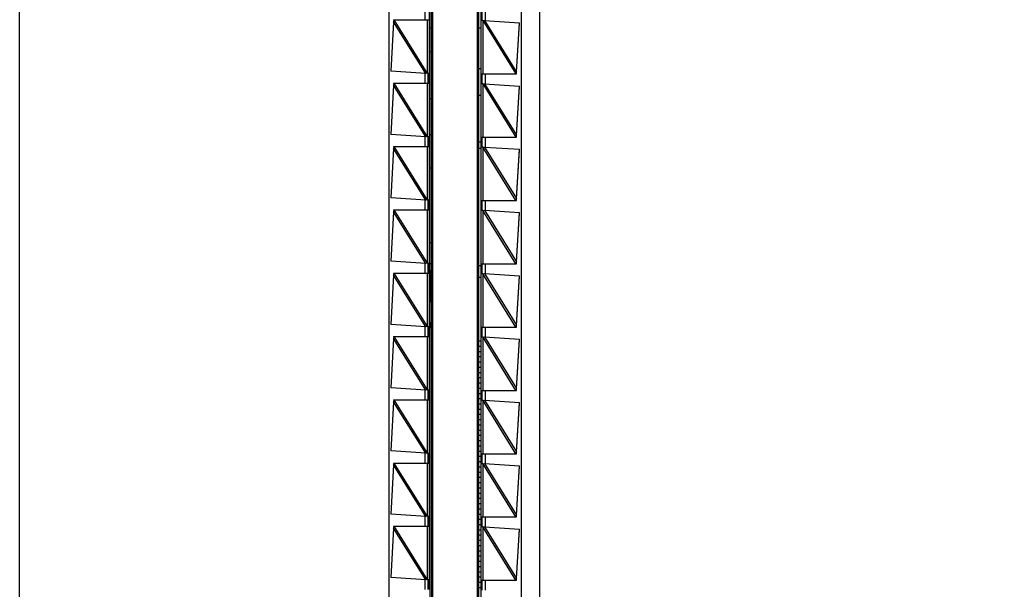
# Model space of a CAD drawing. Header units: inches. Extents: x 0 to 22, y 0 to 17.
# Tile 17 of 24: x 16.5 to 18, y 8.5 to 9.4. Entities that reach past the tile are written whole.
import ezdxf

# ---------------------------------------------------------------- set-up
doc = ezdxf.new("R2010")
doc.units = ezdxf.units.IN
doc.header["$LTSCALE"] = 1.21
doc.header["$MEASUREMENT"] = 0
doc.layers.get('0').update_dxf_attribs({"linetype": 'CONTINUOUS'})
doc.layers.add('DIMENSIONS', color=7, linetype='CONTINUOUS')
doc.styles.get("Standard").update_dxf_attribs({"font": 'txt', "width": 0.8})
doc.dimstyles.new('DIMSTYLE_2', dxfattribs={"dimtxt": 0.125, "dimasz": 0.18, "dimexe": 0.18, "dimexo": 0.0625, "dimgap": 0.09, "dimtad": 0, "dimtih": 1, "dimtoh": 1, "dimdec": 3, "dimzin": 4, "dimdsep": 46, "dimtxsty": 'STANDARD', "dimblk": '_FILLED', "dimblk1": '_FILLED', "dimblk2": '_FILLED', "dimcen": 0.09, "dimadec": 0, "dimazin": 0, "dimtp": 0.01, "dimtm": 0.01, "dimtfac": 1, "dimtdec": 3, "dimtofl": 0, "dimtmove": 0, "dimatfit": 3, "dimldrblk": '_FILLED', "dimfxl": 1, "dimtolj": 1, "dimtzin": 4, "dimarcsym": 0})

# ---------------------------------------------------------------- blocks, each defined once
blk = doc.blocks.new('*D15')
at = {"layer": 'DIMENSIONS', "color": 2, "linetype": 'CONTINUOUS'}
blk.add_line((16.6809, 11.9997), (16.6809, 12.6216), dxfattribs=at)
at = {"layer": 'DIMENSIONS', "color": 2, "linetype": 'CONTINUOUS', "insert": (16.6184, 12.6841), "char_height": 0.125, "width": 1.225, "attachment_point": 1, "rotation": 90, "line_spacing_factor": 0.9}
blk.add_mtext('.502{\\Ftxt.shx;\\W1.000000;\\H0.125000; }[12.75]', dxfattribs=at)
blk = doc.blocks.new('_FILLED')
at = {"color": 0, "linetype": 'BYBLOCK'}
blk.add_solid([(0, 0), (-1, 0.1736), (-1, -0.1736)], dxfattribs=at)
blk = doc.blocks.new('*D17')
at = {"layer": 'DIMENSIONS', "color": 2, "linetype": 'CONTINUOUS'}
blk.add_line((16.8685, 11.8121), (18.0134, 11.8121), dxfattribs=at)
at = {"layer": 'DIMENSIONS', "color": 2, "linetype": 'CONTINUOUS', "insert": (18.0759, 11.8746), "char_height": 0.125, "width": 1.425, "attachment_point": 1, "line_spacing_factor": 0.9}
blk.add_mtext('4.822{\\Ftxt.shx;\\W1.000000;\\H0.125000; }[122.48]', dxfattribs=at)

msp = doc.modelspace()

# ---------------------------------------------------------------- linework, layer by layer
at = {"color": 7, "linetype": 'CONTINUOUS'}
for p, q in [((16.5459, 6.9953), (16.5459, 11.8069)), ((17.3259, 11.8069), (17.3259, 6.9953)), ((17.2329, 7.6216), (17.2329, 11.1806)), ((17.0999, 11.1294), (17.0999, 7.6728)), ((17.1659, 7.6716), (17.1659, 11.1306)), ((17.2989, 7.6727), (17.2989, 11.1294)), ((17.1616, 11.1041), (17.1616, 7.6981)), ((17.1639, 11.1016), (17.1639, 7.7016)), ((17.2349, 7.7006), (17.2349, 11.1006)), ((17.2379, 11.1041), (17.2379, 7.6981)), ((17.2399, 9.3931), (17.2399, 9.4081)), ((17.1071, 9.3912), (17.1027, 9.3172)), ((17.107, 9.3941), (17.1609, 9.3941)), ((17.107, 9.3941), (17.1072, 9.3921)), ((17.1078, 9.3941), (17.1071, 9.3912)), ((17.1072, 9.3915), (17.1071, 9.3912)), ((17.1589, 9.3941), (17.1589, 9.395)), ((17.2409, 9.3931), (17.2379, 9.3931)), ((17.2409, 9.3931), (17.2432, 9.3934)), ((17.2432, 9.3934), (17.2961, 9.39)), ((17.2912, 9.316), (17.2961, 9.39)), ((17.2912, 9.3156), (17.296, 9.3894)), ((17.1616, 9.3821), (17.1639, 9.3821)), ((17.2349, 9.3821), (17.2379, 9.3821)), ((17.1639, 9.3461), (17.1616, 9.3461)), ((17.1555, 9.3137), (17.1027, 9.3172)), ((17.1578, 9.3141), (17.1555, 9.3137)), ((17.1578, 9.3141), (17.1609, 9.3141)), ((17.1589, 9.3132), (17.1589, 9.3141)), ((17.1589, 9.3132), (17.1589, 9.3)), ((17.1589, 9.3), (17.1589, 9.3132)), ((17.2349, 9.3211), (17.2379, 9.3211)), ((17.2379, 9.3131), (17.2914, 9.3131)), ((17.2399, 9.2981), (17.2399, 9.3131)), ((17.2905, 9.3131), (17.2912, 9.316)), ((17.2912, 9.3155), (17.2912, 9.3156)), ((17.2912, 9.3152), (17.2912, 9.3155)), ((17.2914, 9.3131), (17.2912, 9.3152)), ((17.1071, 9.2962), (17.1027, 9.2222)), ((17.107, 9.2991), (17.1609, 9.2991)), ((17.107, 9.2991), (17.1072, 9.2971)), ((17.1078, 9.2991), (17.1071, 9.2962)), ((17.1072, 9.2965), (17.1071, 9.2962)), ((17.1589, 9.2991), (17.1589, 9.3)), ((17.2409, 9.2981), (17.2379, 9.2981)), ((17.2409, 9.2981), (17.2432, 9.2984)), ((17.2432, 9.2984), (17.2961, 9.295)), ((17.2912, 9.221), (17.2961, 9.295)), ((17.2912, 9.2206), (17.296, 9.2944)), ((17.2349, 9.2811), (17.2379, 9.2811)), ((17.1616, 9.2761), (17.1639, 9.2761)), ((17.1555, 9.2187), (17.1027, 9.2222)), ((17.1639, 9.2216), (17.1616, 9.2216)), ((17.2905, 9.2181), (17.2912, 9.221)), ((17.2912, 9.2205), (17.2912, 9.2206)), ((17.2912, 9.2202), (17.2912, 9.2205)), ((17.2914, 9.2181), (17.2912, 9.2202)), ((17.1578, 9.2191), (17.1555, 9.2187)), ((17.1578, 9.2191), (17.1609, 9.2191)), ((17.1589, 9.2182), (17.1589, 9.2191)), ((17.1589, 9.2182), (17.1589, 9.205)), ((17.1589, 9.205), (17.1589, 9.2182)), ((17.1589, 9.2041), (17.1589, 9.205)), ((17.2379, 9.2108), (17.2349, 9.2108)), ((17.2379, 9.2181), (17.2914, 9.2181)), ((17.2399, 9.2031), (17.2399, 9.2181)), ((17.1071, 9.2012), (17.1027, 9.1272)), ((17.107, 9.2041), (17.1609, 9.2041)), ((17.107, 9.2041), (17.1072, 9.2021)), ((17.1078, 9.2041), (17.1071, 9.2012)), ((17.1072, 9.2015), (17.1071, 9.2012)), ((17.2379, 9.201), (17.2349, 9.201)), ((17.2409, 9.2031), (17.2379, 9.2031)), ((17.2409, 9.2031), (17.2432, 9.2034)), ((17.2432, 9.2034), (17.2961, 9.2)), ((17.2912, 9.126), (17.2961, 9.2)), ((17.2912, 9.1256), (17.296, 9.1994)), ((17.1616, 9.1724), (17.1639, 9.1724)), ((17.1555, 9.1237), (17.1027, 9.1272)), ((17.1578, 9.1241), (17.1555, 9.1237)), ((17.1578, 9.1241), (17.1609, 9.1241)), ((17.1589, 9.1232), (17.1589, 9.1241)), ((17.1589, 9.1232), (17.1589, 9.11)), ((17.1589, 9.11), (17.1589, 9.1232)), ((17.2379, 9.1231), (17.2914, 9.1231)), ((17.2399, 9.1081), (17.2399, 9.1231)), ((17.2905, 9.1231), (17.2912, 9.126)), ((17.2912, 9.1255), (17.2912, 9.1256)), ((17.2912, 9.1252), (17.2912, 9.1255)), ((17.2914, 9.1231), (17.2912, 9.1252)), ((17.1071, 9.1062), (17.1027, 9.0322)), ((17.107, 9.1091), (17.1609, 9.1091)), ((17.107, 9.1091), (17.1072, 9.1071)), ((17.1078, 9.1091), (17.1071, 9.1062)), ((17.1072, 9.1065), (17.1071, 9.1062)), ((17.1589, 9.1091), (17.1589, 9.11)), ((17.2409, 9.1081), (17.2379, 9.1081)), ((17.2409, 9.1081), (17.2432, 9.1084)), ((17.2432, 9.1084), (17.2961, 9.105)), ((17.2912, 9.031), (17.2961, 9.105)), ((17.2912, 9.0306), (17.296, 9.1044)), ((17.1616, 9.0602), (17.1639, 9.0602)), ((17.1555, 9.0287), (17.1027, 9.0322)), ((17.1578, 9.0291), (17.1555, 9.0287)), ((17.1578, 9.0291), (17.1609, 9.0291)), ((17.1589, 9.0282), (17.1589, 9.0291)), ((17.1589, 9.0282), (17.1589, 9.015)), ((17.1589, 9.015), (17.1589, 9.0282)), ((17.1616, 9.0287), (17.1639, 9.0287)), ((17.2379, 9.0281), (17.2914, 9.0281)), ((17.2399, 9.0131), (17.2399, 9.0281)), ((17.2905, 9.0281), (17.2912, 9.031)), ((17.2912, 9.0305), (17.2912, 9.0306)), ((17.2912, 9.0302), (17.2912, 9.0305)), ((17.2914, 9.0281), (17.2912, 9.0302)), ((17.107, 9.0141), (17.1609, 9.0141)), ((17.107, 9.0141), (17.1072, 9.0121)), ((17.1078, 9.0141), (17.1071, 9.0112)), ((17.1589, 9.0141), (17.1589, 9.015)), ((17.1616, 9.0179), (17.1639, 9.0179)), ((17.162, 9.0179), (17.162, 8.9716)), ((17.2349, 9.0258), (17.2379, 9.0258)), ((17.2409, 9.0131), (17.2379, 9.0131)), ((17.2409, 9.0131), (17.2432, 9.0134)), ((17.2432, 9.0134), (17.2961, 9.01)), ((17.1071, 9.0112), (17.1027, 8.9372)), ((17.1072, 9.0115), (17.1071, 9.0112)), ((17.2349, 9.0081), (17.2379, 9.0081)), ((17.2912, 8.936), (17.2961, 9.01)), ((17.2912, 8.9356), (17.296, 9.0094)), ((17.1616, 8.9716), (17.1639, 8.9716)), ((17.1616, 8.9401), (17.1639, 8.9401)), ((17.162, 8.9401), (17.162, 8.9323)), ((17.1555, 8.9337), (17.1027, 8.9372)), ((17.1578, 8.9341), (17.1555, 8.9337)), ((17.1578, 8.9341), (17.1609, 8.9341)), ((17.1589, 8.9332), (17.1589, 8.9341)), ((17.1589, 8.9332), (17.1589, 8.92)), ((17.1589, 8.92), (17.1589, 8.9332)), ((17.1616, 8.9323), (17.1639, 8.9323)), ((17.2379, 8.9331), (17.2914, 8.9331)), ((17.2399, 8.9181), (17.2399, 8.9331)), ((17.2905, 8.9331), (17.2912, 8.936)), ((17.2912, 8.9355), (17.2912, 8.9356)), ((17.2912, 8.9352), (17.2912, 8.9355)), ((17.2914, 8.9331), (17.2912, 8.9352)), ((17.1071, 8.9162), (17.1027, 8.8422)), ((17.107, 8.9191), (17.1609, 8.9191)), ((17.107, 8.9191), (17.1072, 8.9171)), ((17.1078, 8.9191), (17.1071, 8.9162)), ((17.1072, 8.9165), (17.1071, 8.9162)), ((17.1589, 8.9191), (17.1589, 8.92)), ((17.2349, 8.9124), (17.2379, 8.9124)), ((17.2409, 8.9181), (17.2379, 8.9181)), ((17.2409, 8.9181), (17.2432, 8.9184)), ((17.2432, 8.9184), (17.2961, 8.915)), ((17.2912, 8.841), (17.2961, 8.915)), ((17.2912, 8.8406), (17.296, 8.9144)), ((17.2349, 8.9045), (17.2379, 8.9045)), ((17.2349, 8.8966), (17.2379, 8.8966)), ((17.2349, 8.8888), (17.2379, 8.8888)), ((17.2349, 8.8809), (17.2379, 8.8809)), ((17.2349, 8.873), (17.2379, 8.873)), ((17.2349, 8.8651), (17.2379, 8.8651)), ((17.2349, 8.8573), (17.2379, 8.8573)), ((17.1555, 8.8387), (17.1027, 8.8422)), ((17.1578, 8.8391), (17.1555, 8.8387)), ((17.1578, 8.8391), (17.1609, 8.8391)), ((17.1589, 8.8382), (17.1589, 8.8391)), ((17.1589, 8.8382), (17.1589, 8.825)), ((17.1589, 8.825), (17.1589, 8.8382)), ((17.2349, 8.8494), (17.2379, 8.8494)), ((17.2349, 8.8415), (17.2379, 8.8415)), ((17.2379, 8.8381), (17.2914, 8.8381)), ((17.2399, 8.8231), (17.2399, 8.8381)), ((17.2905, 8.8381), (17.2912, 8.841)), ((17.2912, 8.8405), (17.2912, 8.8406)), ((17.2912, 8.8402), (17.2912, 8.8405)), ((17.2914, 8.8381), (17.2912, 8.8402)), ((17.1071, 8.8212), (17.1027, 8.7472)), ((17.107, 8.8241), (17.1609, 8.8241)), ((17.107, 8.8241), (17.1072, 8.8221)), ((17.1078, 8.8241), (17.1071, 8.8212)), ((17.1072, 8.8215), (17.1071, 8.8212)), ((17.1589, 8.8241), (17.1589, 8.825)), ((17.2349, 8.8337), (17.2379, 8.8337)), ((17.2349, 8.8258), (17.2379, 8.8258)), ((17.2409, 8.8231), (17.2379, 8.8231)), ((17.2409, 8.8231), (17.2432, 8.8234)), ((17.2432, 8.8234), (17.2961, 8.82)), ((17.2349, 8.8179), (17.2379, 8.8179)), ((17.2349, 8.81), (17.2379, 8.81)), ((17.2912, 8.746), (17.2961, 8.82)), ((17.2912, 8.7456), (17.296, 8.8194)), ((17.2349, 8.8022), (17.2379, 8.8022)), ((17.2349, 8.7943), (17.2379, 8.7943)), ((17.2349, 8.7864), (17.2379, 8.7864)), ((17.2349, 8.7785), (17.2379, 8.7785)), ((17.2349, 8.7707), (17.2379, 8.7707)), ((17.2349, 8.7628), (17.2379, 8.7628)), ((17.1555, 8.7437), (17.1027, 8.7472)), ((17.2349, 8.7549), (17.2379, 8.7549)), ((17.2349, 8.747), (17.2379, 8.747)), ((17.1578, 8.7441), (17.1555, 8.7437)), ((17.1578, 8.7441), (17.1609, 8.7441)), ((17.1589, 8.7432), (17.1589, 8.7441)), ((17.1589, 8.7432), (17.1589, 8.73)), ((17.1589, 8.73), (17.1589, 8.7432)), ((17.2349, 8.7392), (17.2379, 8.7392)), ((17.2379, 8.7431), (17.2914, 8.7431)), ((17.2399, 8.7281), (17.2399, 8.7431)), ((17.2905, 8.7431), (17.2912, 8.746)), ((17.2912, 8.7455), (17.2912, 8.7456)), ((17.2912, 8.7452), (17.2912, 8.7455)), ((17.2914, 8.7431), (17.2912, 8.7452)), ((17.1071, 8.7262), (17.1027, 8.6522)), ((17.107, 8.7291), (17.1609, 8.7291)), ((17.107, 8.7291), (17.1072, 8.7271)), ((17.1078, 8.7291), (17.1071, 8.7262)), ((17.1072, 8.7265), (17.1071, 8.7262)), ((17.1589, 8.7291), (17.1589, 8.73)), ((17.2349, 8.7313), (17.2379, 8.7313)), ((17.2349, 8.7234), (17.2379, 8.7234)), ((17.2409, 8.7281), (17.2379, 8.7281)), ((17.2409, 8.7281), (17.2432, 8.7284)), ((17.2432, 8.7284), (17.2961, 8.725)), ((17.2912, 8.651), (17.2961, 8.725)), ((17.2912, 8.6506), (17.296, 8.7244)), ((17.2349, 8.7155), (17.2379, 8.7155)), ((17.2349, 8.7077), (17.2379, 8.7077)), ((17.2349, 8.6998), (17.2379, 8.6998)), ((17.2349, 8.6919), (17.2379, 8.6919)), ((17.2349, 8.684), (17.2379, 8.684)), ((17.2349, 8.6762), (17.2379, 8.6762)), ((17.2349, 8.6683), (17.2379, 8.6683)), ((17.2349, 8.6604), (17.2379, 8.6604)), ((17.1555, 8.6487), (17.1027, 8.6522)), ((17.1578, 8.6491), (17.1555, 8.6487)), ((17.1578, 8.6491), (17.1609, 8.6491)), ((17.1589, 8.6482), (17.1589, 8.6491)), ((17.1589, 8.6482), (17.1589, 8.635)), ((17.1589, 8.635), (17.1589, 8.6482)), ((17.2349, 8.6525), (17.2379, 8.6525)), ((17.2349, 8.6447), (17.2379, 8.6447)), ((17.2379, 8.6481), (17.2914, 8.6481)), ((17.2399, 8.6331), (17.2399, 8.6481)), ((17.2905, 8.6481), (17.2912, 8.651)), ((17.2912, 8.6505), (17.2912, 8.6506)), ((17.2912, 8.6502), (17.2912, 8.6505)), ((17.2914, 8.6481), (17.2912, 8.6502)), ((17.1071, 8.6312), (17.1027, 8.5572)), ((17.107, 8.6341), (17.1609, 8.6341)), ((17.107, 8.6341), (17.1072, 8.6321)), ((17.1078, 8.6341), (17.1071, 8.6312)), ((17.1072, 8.6315), (17.1071, 8.6312)), ((17.1589, 8.6341), (17.1589, 8.635)), ((17.2349, 8.6368), (17.2379, 8.6368)), ((17.2349, 8.6289), (17.2379, 8.6289)), ((17.2409, 8.6331), (17.2379, 8.6331)), ((17.2409, 8.6331), (17.2432, 8.6334)), ((17.2432, 8.6334), (17.2961, 8.63)), ((17.2912, 8.556), (17.2961, 8.63)), ((17.2912, 8.5556), (17.296, 8.6294)), ((17.2349, 8.6211), (17.2379, 8.6211)), ((17.2349, 8.6132), (17.2379, 8.6132)), ((17.2349, 8.6053), (17.2379, 8.6053)), ((17.2349, 8.5974), (17.2379, 8.5974)), ((17.2349, 8.5896), (17.2379, 8.5896)), ((17.2349, 8.5817), (17.2379, 8.5817)), ((17.2349, 8.5738), (17.2379, 8.5738)), ((17.1555, 8.5537), (17.1027, 8.5572)), ((17.2349, 8.5659), (17.2379, 8.5659)), ((17.2349, 8.5581), (17.2379, 8.5581)), ((17.2905, 8.5531), (17.2912, 8.556)), ((17.2912, 8.5555), (17.2912, 8.5556)), ((17.2912, 8.5552), (17.2912, 8.5555)), ((17.2914, 8.5531), (17.2912, 8.5552)), ((17.1578, 8.5541), (17.1555, 8.5537)), ((17.1578, 8.5541), (17.1609, 8.5541)), ((17.1589, 8.5532), (17.1589, 8.5541)), ((17.1589, 8.5532), (17.1589, 8.54)), ((17.1589, 8.54), (17.1589, 8.5532)), ((17.1589, 8.5391), (17.1589, 8.54)), ((17.2349, 8.5502), (17.2379, 8.5502)), ((17.2349, 8.5423), (17.2379, 8.5423)), ((17.2379, 8.5531), (17.2914, 8.5531)), ((17.2399, 8.5381), (17.2399, 8.5531))]:
    msp.add_line(p, q, dxfattribs=at)
at = {"color": 9, "linetype": 'CONTINUOUS'}
for p, q in [((17.154, 9.4088), (17.154, 9.3941)), ((17.2449, 9.3933), (17.2449, 9.4081)), ((17.1555, 9.3137), (17.1071, 9.3912)), ((17.1579, 9.3139), (17.1078, 9.3941)), ((17.1579, 9.3139), (17.1579, 9.3941)), ((17.1609, 9.3141), (17.1609, 9.3941)), ((17.2408, 9.3933), (17.2408, 9.3131)), ((17.2408, 9.3933), (17.2905, 9.3131)), ((17.2432, 9.3934), (17.2912, 9.316)), ((17.154, 9.3138), (17.154, 9.2991)), ((17.2449, 9.2983), (17.2449, 9.3131)), ((17.1555, 9.2187), (17.1071, 9.2962)), ((17.1579, 9.2189), (17.1078, 9.2991)), ((17.1579, 9.2189), (17.1579, 9.2991)), ((17.1609, 9.2191), (17.1609, 9.2991)), ((17.2408, 9.2983), (17.2408, 9.2181)), ((17.2408, 9.2983), (17.2905, 9.2181)), ((17.2432, 9.2984), (17.2912, 9.221)), ((17.154, 9.2188), (17.154, 9.2041)), ((17.2449, 9.2033), (17.2449, 9.2181)), ((17.1555, 9.1237), (17.1071, 9.2012)), ((17.1579, 9.1239), (17.1078, 9.2041)), ((17.1579, 9.1239), (17.1579, 9.2041)), ((17.1609, 9.1241), (17.1609, 9.2041)), ((17.2905, 9.1231), (17.2408, 9.2033)), ((17.2408, 9.2033), (17.2408, 9.1231)), ((17.2432, 9.2034), (17.2912, 9.126)), ((17.154, 9.1238), (17.154, 9.1091)), ((17.2449, 9.1083), (17.2449, 9.1231)), ((17.1555, 9.0287), (17.1071, 9.1062)), ((17.1579, 9.0289), (17.1078, 9.1091)), ((17.1579, 9.0289), (17.1579, 9.1091)), ((17.1609, 9.0291), (17.1609, 9.1091)), ((17.2905, 9.0281), (17.2408, 9.1083)), ((17.2408, 9.1083), (17.2408, 9.0281)), ((17.2432, 9.1084), (17.2912, 9.031)), ((17.154, 9.0288), (17.154, 9.0141)), ((17.2449, 9.0133), (17.2449, 9.0281)), ((17.1579, 8.9339), (17.1078, 9.0141)), ((17.1579, 8.9339), (17.1579, 9.0141)), ((17.1609, 8.9341), (17.1609, 9.0141)), ((17.2905, 8.9331), (17.2408, 9.0133)), ((17.2408, 9.0133), (17.2408, 8.9331)), ((17.2432, 9.0134), (17.2912, 8.936)), ((17.1555, 8.9337), (17.1071, 9.0112)), ((17.154, 8.9338), (17.154, 8.9191)), ((17.2449, 8.9183), (17.2449, 8.9331)), ((17.1555, 8.8387), (17.1071, 8.9162)), ((17.1579, 8.8389), (17.1078, 8.9191)), ((17.1579, 8.8389), (17.1579, 8.9191)), ((17.1609, 8.8391), (17.1609, 8.9191)), ((17.2905, 8.8381), (17.2408, 8.9183)), ((17.2408, 8.9183), (17.2408, 8.8381)), ((17.2432, 8.9184), (17.2912, 8.841)), ((17.154, 8.8388), (17.154, 8.8241)), ((17.2449, 8.8233), (17.2449, 8.8381)), ((17.1555, 8.7437), (17.1071, 8.8212)), ((17.1579, 8.7439), (17.1078, 8.8241)), ((17.1579, 8.7439), (17.1579, 8.8241)), ((17.1609, 8.7441), (17.1609, 8.8241)), ((17.2905, 8.7431), (17.2408, 8.8233)), ((17.2408, 8.8233), (17.2408, 8.7431)), ((17.2432, 8.8234), (17.2912, 8.746)), ((17.154, 8.7438), (17.154, 8.7291)), ((17.2449, 8.7283), (17.2449, 8.7431)), ((17.1555, 8.6487), (17.1071, 8.7262)), ((17.1579, 8.6489), (17.1078, 8.7291)), ((17.1579, 8.6489), (17.1579, 8.7291)), ((17.1609, 8.6491), (17.1609, 8.7291)), ((17.2905, 8.6481), (17.2408, 8.7283)), ((17.2408, 8.7283), (17.2408, 8.6481)), ((17.2432, 8.7284), (17.2912, 8.651)), ((17.154, 8.6488), (17.154, 8.6341)), ((17.2449, 8.6333), (17.2449, 8.6481)), ((17.1555, 8.5537), (17.1071, 8.6312)), ((17.1579, 8.5539), (17.1078, 8.6341)), ((17.1579, 8.5539), (17.1579, 8.6341)), ((17.1609, 8.5541), (17.1609, 8.6341)), ((17.2905, 8.5531), (17.2408, 8.6333)), ((17.2408, 8.6333), (17.2408, 8.5531)), ((17.2432, 8.6334), (17.2912, 8.556)), ((17.154, 8.5538), (17.154, 8.5391)), ((17.2449, 8.5383), (17.2449, 8.5531))]:
    msp.add_line(p, q, dxfattribs=at)
at = {"color": 7, "linetype": 'CONTINUOUS'}
for points in [[(17.1072, 9.3921), (17.1072, 9.3918), (17.1072, 9.3915)], [(17.1072, 9.2971), (17.1072, 9.2968), (17.1072, 9.2965)], [(17.1072, 9.2021), (17.1072, 9.2018), (17.1072, 9.2015)], [(17.1072, 9.1071), (17.1072, 9.1068), (17.1072, 9.1065)], [(17.1072, 9.0121), (17.1072, 9.0118), (17.1072, 9.0115)], [(17.1072, 8.9171), (17.1072, 8.9168), (17.1072, 8.9165)], [(17.1072, 8.8221), (17.1072, 8.8218), (17.1072, 8.8215)], [(17.1072, 8.7271), (17.1072, 8.7268), (17.1072, 8.7265)], [(17.1072, 8.6321), (17.1072, 8.6318), (17.1072, 8.6315)]]:
    msp.add_lwpolyline(points, dxfattribs=at)
for points in [[(17.1609, 9.3941), (17.1609, 9.3941), (17.1609, 9.3941), (17.1609, 9.3941), (17.1609, 9.3941), (17.1609, 9.3941), (17.1609, 9.3941), (17.1609, 9.3941), (17.1609, 9.3942), (17.1609, 9.3942), (17.1609, 9.3943), (17.1609, 9.3944), (17.1609, 9.3945), (17.1609, 9.3947), (17.1609, 9.3948), (17.1609, 9.395), (17.1609, 9.3952), (17.161, 9.3954), (17.161, 9.3958), (17.161, 9.3963), (17.161, 9.3968), (17.161, 9.3974), (17.161, 9.3981), (17.161, 9.3987), (17.161, 9.3994), (17.161, 9.4004), (17.161, 9.4016), (17.161, 9.4028), (17.161, 9.4038), (17.161, 9.4045), (17.161, 9.4051), (17.161, 9.4057), (17.161, 9.4063), (17.161, 9.4069), (17.161, 9.4074), (17.161, 9.4077), (17.1609, 9.408), (17.1609, 9.4082), (17.1609, 9.4084), (17.1609, 9.4085), (17.1609, 9.4086), (17.1609, 9.4088), (17.1609, 9.4089), (17.1609, 9.4089), (17.1609, 9.409), (17.1609, 9.409), (17.1609, 9.4091), (17.1609, 9.4091), (17.1609, 9.4091), (17.1609, 9.4091), (17.1609, 9.4091), (17.1609, 9.4091), (17.1609, 9.4091)], [(17.1609, 9.2991), (17.1609, 9.2991), (17.1609, 9.2991), (17.1609, 9.2991), (17.1609, 9.2991), (17.1609, 9.2991), (17.1609, 9.2991), (17.1609, 9.2991), (17.1609, 9.2992), (17.1609, 9.2992), (17.1609, 9.2993), (17.1609, 9.2994), (17.1609, 9.2995), (17.1609, 9.2997), (17.1609, 9.2998), (17.1609, 9.3), (17.1609, 9.3002), (17.161, 9.3004), (17.161, 9.3008), (17.161, 9.3013), (17.161, 9.3018), (17.161, 9.3024), (17.161, 9.3031), (17.161, 9.3037), (17.161, 9.3044), (17.161, 9.3054), (17.161, 9.3066), (17.161, 9.3078), (17.161, 9.3088), (17.161, 9.3095), (17.161, 9.3101), (17.161, 9.3107), (17.161, 9.3113), (17.161, 9.3119), (17.161, 9.3124), (17.161, 9.3127), (17.1609, 9.313), (17.1609, 9.3132), (17.1609, 9.3134), (17.1609, 9.3135), (17.1609, 9.3136), (17.1609, 9.3138), (17.1609, 9.3139), (17.1609, 9.3139), (17.1609, 9.314), (17.1609, 9.314), (17.1609, 9.3141), (17.1609, 9.3141), (17.1609, 9.3141), (17.1609, 9.3141), (17.1609, 9.3141), (17.1609, 9.3141), (17.1609, 9.3141)], [(17.1609, 9.2041), (17.1609, 9.2041), (17.1609, 9.2041), (17.1609, 9.2041), (17.1609, 9.2041), (17.1609, 9.2041), (17.1609, 9.2041), (17.1609, 9.2041), (17.1609, 9.2042), (17.1609, 9.2042), (17.1609, 9.2043), (17.1609, 9.2044), (17.1609, 9.2045), (17.1609, 9.2047), (17.1609, 9.2048), (17.1609, 9.205), (17.1609, 9.2052), (17.161, 9.2054), (17.161, 9.2058), (17.161, 9.2063), (17.161, 9.2068), (17.161, 9.2074), (17.161, 9.2081), (17.161, 9.2087), (17.161, 9.2094), (17.161, 9.2104), (17.161, 9.2116), (17.161, 9.2128), (17.161, 9.2138), (17.161, 9.2145), (17.161, 9.2151), (17.161, 9.2157), (17.161, 9.2163), (17.161, 9.2169), (17.161, 9.2174), (17.161, 9.2177), (17.1609, 9.218), (17.1609, 9.2182), (17.1609, 9.2184), (17.1609, 9.2185), (17.1609, 9.2186), (17.1609, 9.2188), (17.1609, 9.2189), (17.1609, 9.2189), (17.1609, 9.219), (17.1609, 9.219), (17.1609, 9.2191), (17.1609, 9.2191), (17.1609, 9.2191), (17.1609, 9.2191), (17.1609, 9.2191), (17.1609, 9.2191), (17.1609, 9.2191)], [(17.1609, 9.1091), (17.1609, 9.1091), (17.1609, 9.1091), (17.1609, 9.1091), (17.1609, 9.1091), (17.1609, 9.1091), (17.1609, 9.1091), (17.1609, 9.1091), (17.1609, 9.1092), (17.1609, 9.1092), (17.1609, 9.1093), (17.1609, 9.1094), (17.1609, 9.1095), (17.1609, 9.1097), (17.1609, 9.1098), (17.1609, 9.11), (17.1609, 9.1102), (17.161, 9.1104), (17.161, 9.1108), (17.161, 9.1113), (17.161, 9.1118), (17.161, 9.1124), (17.161, 9.1131), (17.161, 9.1137), (17.161, 9.1144), (17.161, 9.1154), (17.161, 9.1166), (17.161, 9.1178), (17.161, 9.1188), (17.161, 9.1195), (17.161, 9.1201), (17.161, 9.1207), (17.161, 9.1213), (17.161, 9.1219), (17.161, 9.1224), (17.161, 9.1227), (17.1609, 9.123), (17.1609, 9.1232), (17.1609, 9.1234), (17.1609, 9.1235), (17.1609, 9.1236), (17.1609, 9.1238), (17.1609, 9.1239), (17.1609, 9.1239), (17.1609, 9.124), (17.1609, 9.124), (17.1609, 9.1241), (17.1609, 9.1241), (17.1609, 9.1241), (17.1609, 9.1241), (17.1609, 9.1241), (17.1609, 9.1241), (17.1609, 9.1241)], [(17.1609, 9.0141), (17.1609, 9.0141), (17.1609, 9.0141), (17.1609, 9.0141), (17.1609, 9.0141), (17.1609, 9.0141), (17.1609, 9.0141), (17.1609, 9.0141), (17.1609, 9.0142), (17.1609, 9.0142), (17.1609, 9.0143), (17.1609, 9.0144), (17.1609, 9.0145), (17.1609, 9.0147), (17.1609, 9.0148), (17.1609, 9.015), (17.1609, 9.0152), (17.161, 9.0154), (17.161, 9.0158), (17.161, 9.0163), (17.161, 9.0168), (17.161, 9.0174), (17.161, 9.0181), (17.161, 9.0187), (17.161, 9.0194), (17.161, 9.0204), (17.161, 9.0216), (17.161, 9.0228), (17.161, 9.0238), (17.161, 9.0245), (17.161, 9.0251), (17.161, 9.0257), (17.161, 9.0263), (17.161, 9.0269), (17.161, 9.0274), (17.161, 9.0277), (17.1609, 9.028), (17.1609, 9.0282), (17.1609, 9.0284), (17.1609, 9.0285), (17.1609, 9.0286), (17.1609, 9.0288), (17.1609, 9.0289), (17.1609, 9.0289), (17.1609, 9.029), (17.1609, 9.029), (17.1609, 9.0291), (17.1609, 9.0291), (17.1609, 9.0291), (17.1609, 9.0291), (17.1609, 9.0291), (17.1609, 9.0291), (17.1609, 9.0291)], [(17.1609, 8.9191), (17.1609, 8.9191), (17.1609, 8.9191), (17.1609, 8.9191), (17.1609, 8.9191), (17.1609, 8.9191), (17.1609, 8.9191), (17.1609, 8.9191), (17.1609, 8.9192), (17.1609, 8.9192), (17.1609, 8.9193), (17.1609, 8.9194), (17.1609, 8.9195), (17.1609, 8.9197), (17.1609, 8.9198), (17.1609, 8.92), (17.1609, 8.9202), (17.161, 8.9204), (17.161, 8.9208), (17.161, 8.9213), (17.161, 8.9218), (17.161, 8.9224), (17.161, 8.9231), (17.161, 8.9237), (17.161, 8.9244), (17.161, 8.9254), (17.161, 8.9266), (17.161, 8.9278), (17.161, 8.9288), (17.161, 8.9295), (17.161, 8.9301), (17.161, 8.9307), (17.161, 8.9313), (17.161, 8.9319), (17.161, 8.9324), (17.161, 8.9327), (17.1609, 8.933), (17.1609, 8.9332), (17.1609, 8.9334), (17.1609, 8.9335), (17.1609, 8.9336), (17.1609, 8.9338), (17.1609, 8.9339), (17.1609, 8.9339), (17.1609, 8.934), (17.1609, 8.934), (17.1609, 8.9341), (17.1609, 8.9341), (17.1609, 8.9341), (17.1609, 8.9341), (17.1609, 8.9341), (17.1609, 8.9341), (17.1609, 8.9341)], [(17.1609, 8.8241), (17.1609, 8.8241), (17.1609, 8.8241), (17.1609, 8.8241), (17.1609, 8.8241), (17.1609, 8.8241), (17.1609, 8.8241), (17.1609, 8.8241), (17.1609, 8.8242), (17.1609, 8.8242), (17.1609, 8.8243), (17.1609, 8.8244), (17.1609, 8.8245), (17.1609, 8.8247), (17.1609, 8.8248), (17.1609, 8.825), (17.1609, 8.8252), (17.161, 8.8254), (17.161, 8.8258), (17.161, 8.8263), (17.161, 8.8268), (17.161, 8.8274), (17.161, 8.8281), (17.161, 8.8287), (17.161, 8.8294), (17.161, 8.8304), (17.161, 8.8316), (17.161, 8.8328), (17.161, 8.8338), (17.161, 8.8345), (17.161, 8.8351), (17.161, 8.8357), (17.161, 8.8363), (17.161, 8.8369), (17.161, 8.8374), (17.161, 8.8377), (17.1609, 8.838), (17.1609, 8.8382), (17.1609, 8.8384), (17.1609, 8.8385), (17.1609, 8.8386), (17.1609, 8.8388), (17.1609, 8.8389), (17.1609, 8.8389), (17.1609, 8.839), (17.1609, 8.839), (17.1609, 8.8391), (17.1609, 8.8391), (17.1609, 8.8391), (17.1609, 8.8391), (17.1609, 8.8391), (17.1609, 8.8391), (17.1609, 8.8391)], [(17.1609, 8.7291), (17.1609, 8.7291), (17.1609, 8.7291), (17.1609, 8.7291), (17.1609, 8.7291), (17.1609, 8.7291), (17.1609, 8.7291), (17.1609, 8.7291), (17.1609, 8.7292), (17.1609, 8.7292), (17.1609, 8.7293), (17.1609, 8.7294), (17.1609, 8.7295), (17.1609, 8.7297), (17.1609, 8.7298), (17.1609, 8.73), (17.1609, 8.7302), (17.161, 8.7304), (17.161, 8.7308), (17.161, 8.7313), (17.161, 8.7318), (17.161, 8.7324), (17.161, 8.7331), (17.161, 8.7337), (17.161, 8.7344), (17.161, 8.7354), (17.161, 8.7366), (17.161, 8.7378), (17.161, 8.7388), (17.161, 8.7395), (17.161, 8.7401), (17.161, 8.7407), (17.161, 8.7413), (17.161, 8.7419), (17.161, 8.7424), (17.161, 8.7427), (17.1609, 8.743), (17.1609, 8.7432), (17.1609, 8.7434), (17.1609, 8.7435), (17.1609, 8.7436), (17.1609, 8.7438), (17.1609, 8.7439), (17.1609, 8.7439), (17.1609, 8.744), (17.1609, 8.744), (17.1609, 8.7441), (17.1609, 8.7441), (17.1609, 8.7441), (17.1609, 8.7441), (17.1609, 8.7441), (17.1609, 8.7441), (17.1609, 8.7441)], [(17.1609, 8.6341), (17.1609, 8.6341), (17.1609, 8.6341), (17.1609, 8.6341), (17.1609, 8.6341), (17.1609, 8.6341), (17.1609, 8.6341), (17.1609, 8.6341), (17.1609, 8.6342), (17.1609, 8.6342), (17.1609, 8.6343), (17.1609, 8.6344), (17.1609, 8.6345), (17.1609, 8.6347), (17.1609, 8.6348), (17.1609, 8.635), (17.1609, 8.6352), (17.161, 8.6354), (17.161, 8.6358), (17.161, 8.6363), (17.161, 8.6368), (17.161, 8.6374), (17.161, 8.6381), (17.161, 8.6387), (17.161, 8.6394), (17.161, 8.6404), (17.161, 8.6416), (17.161, 8.6428), (17.161, 8.6438), (17.161, 8.6445), (17.161, 8.6451), (17.161, 8.6457), (17.161, 8.6463), (17.161, 8.6469), (17.161, 8.6474), (17.161, 8.6477), (17.1609, 8.648), (17.1609, 8.6482), (17.1609, 8.6484), (17.1609, 8.6485), (17.1609, 8.6486), (17.1609, 8.6488), (17.1609, 8.6489), (17.1609, 8.6489), (17.1609, 8.649), (17.1609, 8.649), (17.1609, 8.6491), (17.1609, 8.6491), (17.1609, 8.6491), (17.1609, 8.6491), (17.1609, 8.6491), (17.1609, 8.6491), (17.1609, 8.6491)], [(17.1609, 8.5391), (17.1609, 8.5391), (17.1609, 8.5391), (17.1609, 8.5391), (17.1609, 8.5391), (17.1609, 8.5391), (17.1609, 8.5391), (17.1609, 8.5391), (17.1609, 8.5392), (17.1609, 8.5392), (17.1609, 8.5393), (17.1609, 8.5394), (17.1609, 8.5395), (17.1609, 8.5397), (17.1609, 8.5398), (17.1609, 8.54), (17.1609, 8.5402), (17.161, 8.5404), (17.161, 8.5408), (17.161, 8.5413), (17.161, 8.5418), (17.161, 8.5424), (17.161, 8.5431), (17.161, 8.5437), (17.161, 8.5444), (17.161, 8.5454), (17.161, 8.5466), (17.161, 8.5478), (17.161, 8.5488), (17.161, 8.5495), (17.161, 8.5501), (17.161, 8.5507), (17.161, 8.5513), (17.161, 8.5519), (17.161, 8.5524), (17.161, 8.5527), (17.1609, 8.553), (17.1609, 8.5532), (17.1609, 8.5534), (17.1609, 8.5535), (17.1609, 8.5536), (17.1609, 8.5538), (17.1609, 8.5539), (17.1609, 8.5539), (17.1609, 8.554), (17.1609, 8.554), (17.1609, 8.5541), (17.1609, 8.5541), (17.1609, 8.5541), (17.1609, 8.5541), (17.1609, 8.5541), (17.1609, 8.5541), (17.1609, 8.5541)]]:
    msp.add_open_spline(points, degree=3, knots=[0, 0, 0, 0, 0.000262, 0.000478, 0.000762, 0.001117, 0.001544, 0.002618, 0.005649, 0.009863, 0.015252, 0.021806, 0.029509, 0.038344, 0.04829, 0.059322, 0.071416, 0.084541, 0.113757, 0.146691, 0.183026, 0.222412, 0.26447, 0.308796, 0.354963, 0.402526, 0.5, 0.597474, 0.645037, 0.691204, 0.73553, 0.777588, 0.816974, 0.853309, 0.886243, 0.915459, 0.928584, 0.940678, 0.95171, 0.961656, 0.970491, 0.978194, 0.984748, 0.990137, 0.994351, 0.997382, 0.998456, 0.998883, 0.999238, 0.999522, 0.999738, 1, 1, 1, 1], dxfattribs=at)

# ---------------------------------------------------------------- dimensions: what is measured, and where the dimension line sits
at = {"layer": 'DIMENSIONS', "color": 2, "linetype": 'CONTINUOUS'}
for feature_location, offset, dtype, origin, picture, middle in [((16.6809, 11.9997), (0, 0.6219), 1, (17.1829, 6.9901), '*D15', (16.6809, 13.2966)), ((16.8685, 11.8121), (1.1449, 0), 0, (17.308, 6.9901), '*D17', (18.7884, 11.8121))]:
    dim = msp.add_ordinate_dim(feature_location=feature_location, offset=offset, dtype=dtype, origin=origin, dimstyle='DIMSTYLE_2', dxfattribs=at)
    dim.commit()
    dim.dimension.update_dxf_attribs({"geometry": picture, "text_midpoint": middle})

doc.saveas('drawing.dxf')
